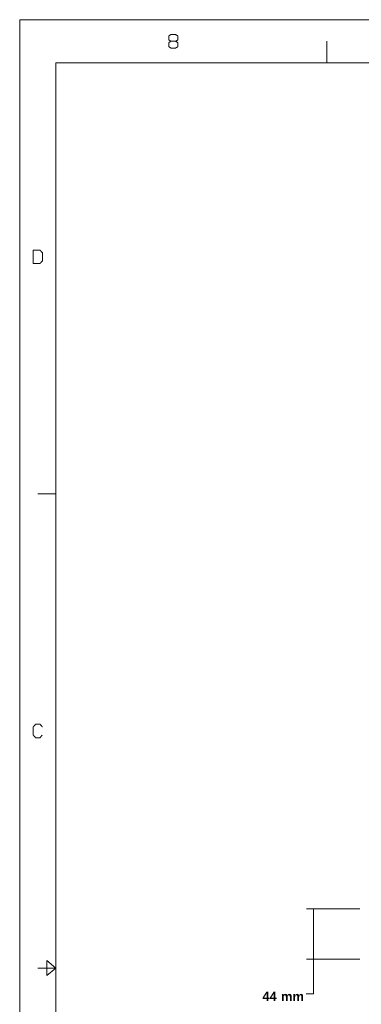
# Model space of a CAD drawing. Header units: millimetres. Extents: x 0 to 2122, y 0 to 1639.
# Tile 5 of 85: x 0 to 295, y 788 to 1639. Entities that reach past the tile are written whole.
import ezdxf

# ---------------------------------------------------------------- set-up
doc = ezdxf.new("R2010")
doc.units = ezdxf.units.MM
doc.layers.add('1', color=7, linetype='Continuous', true_color=0xffffff)
doc.styles.add('Arial', font='arial.ttf')

msp = doc.modelspace()

# ---------------------------------------------------------------- linework, layer by layer
at = {"layer": '1', "color": 7, "linetype": 'Continuous', "lineweight": 13}
for p, q in [((0, 0), (0, 1639.49)), ((0, 1639.49), (2121.69, 1639.49)), ((31.2, 1639.49), (15.6, 1639.49)), ((0, 1602.23), (0, 1620.86)), ((265.21, 1602.23), (265.21, 1620.86)), ((31.2, 1602.23), (2090.49, 1602.23)), ((31.2, 37.26), (31.2, 1602.23)), ((31.2, 1229.62), (15.6, 1229.62)), ((23.4, 813.29), (23.4, 826.2)), ((23.4, 826.2), (31.2, 819.75)), ((31.2, 819.75), (15.6, 819.75)), ((31.2, 819.75), (15.6, 819.75)), ((23.4, 813.29), (31.2, 819.75))]:
    msp.add_line(p, q, dxfattribs=at)
at = {"layer": '1', "color": 7, "lineweight": 13}
for p, q in [((293.79, 871.02), (247.79, 871.02)), ((253.79, 871.02), (253.79, 797.57)), ((293.79, 827.32), (247.79, 827.32)), ((253.79, 797.57), (247.44, 797.57))]:
    msp.add_line(p, q, dxfattribs=at)
at = {"layer": '1', "color": 7, "linetype": 'Continuous', "lineweight": 13}
for points in [[(128.77, 1625.51), (130.61, 1626.61)], [(130.61, 1626.61), (134.6, 1626.61)], [(134.6, 1626.61), (136.55, 1625.51)], [(130.61, 1620.86), (128.66, 1619.64)], [(128.66, 1619.64), (128.66, 1616.21)], [(128.77, 1621.96), (128.77, 1625.51)], [(130.61, 1620.86), (128.77, 1621.96)], [(134.6, 1620.86), (130.61, 1620.86)], [(136.55, 1621.96), (134.6, 1620.86)], [(136.55, 1619.64), (134.6, 1620.86)], [(136.55, 1625.51), (136.55, 1621.96)], [(136.55, 1616.09), (136.55, 1619.64)], [(128.66, 1616.21), (130.61, 1614.99)], [(130.61, 1614.99), (134.6, 1614.99)], [(134.6, 1614.99), (136.55, 1616.09)], [(17.49, 1440.3), (11.76, 1440.3)], [(11.76, 1440.3), (11.76, 1428.69)], [(19.54, 1437.98), (17.49, 1440.3)], [(17.49, 1428.69), (19.54, 1431.01)], [(19.54, 1431.01), (19.54, 1437.98)], [(11.76, 1428.69), (17.49, 1428.69)], [(11.76, 1028.1), (13.71, 1030.43)], [(13.71, 1030.43), (17.6, 1030.43)], [(17.6, 1030.43), (19.54, 1028.1)], [(11.76, 1021.14), (11.76, 1028.1)], [(13.71, 1018.81), (11.76, 1021.14)], [(17.49, 1018.81), (13.71, 1018.81)], [(19.44, 1021.14), (17.49, 1018.81)]]:
    msp.add_open_spline(points, degree=1, dxfattribs=at)
at = {"layer": '1', "color": 7, "lineweight": 18}
for points in [[(253.79, 871.02), (256.2, 862.02), (251.38, 862.02), (253.79, 871.02)], [(253.79, 827.32), (251.38, 836.32), (256.2, 836.32), (253.79, 827.32)]]:
    msp.add_solid(points, dxfattribs=at)

# ---------------------------------------------------------------- texts
at = {"layer": '1', "color": 7, "linetype": 'Continuous', "lineweight": 13, "char_height": 8, "attachment_point": 8, "line_spacing_factor": 1.047437, "style": 'Arial'}
for s, insert in [('\\fArial|b1|i0;\\W1.0000;44', (215.75, 791.21)), ('\\fArial|b1|i0;\\W1.0000;mm', (235.53, 791.21))]:
    msp.add_mtext(s, dxfattribs=dict(at, insert=insert))

doc.saveas('drawing.dxf')
